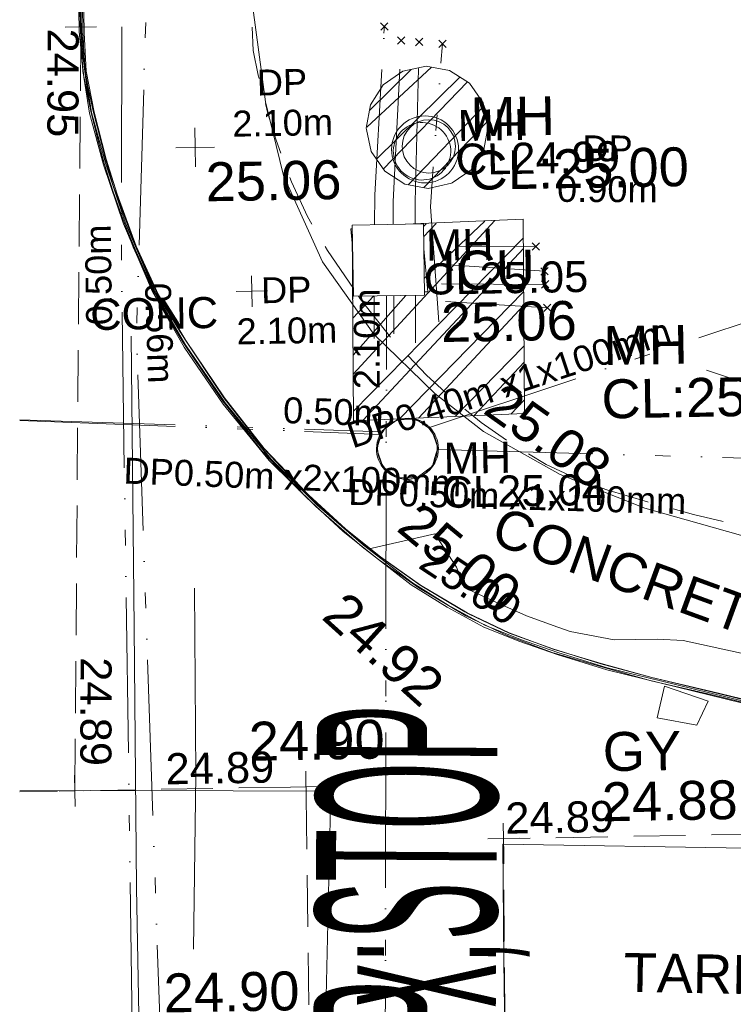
# Model space of a CAD drawing. Header units: millimetres. Extents: x -287732 to 520720, y -103372 to 287754.
# Tile 108 of 256: x -281643 to -274758, y 82152 to 91646. Entities that reach past the tile are written whole.
import ezdxf

# ---------------------------------------------------------------- set-up
doc = ezdxf.new("R2010")
doc.units = ezdxf.units.MM
for name, pattern in [('IMPORT-DASHED _2_', [750, 500, -250]), ('IMPORT-HIDDEN2 _3_', [4762.5, 3175, -1587.5]), ('IMPORT-UG_EIR_QLB2 _2_', [2750, 1500, -300.0000000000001, 0, -300.0000000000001, 150, -300.0000000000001, 0, -200]), ('IMPORT-UG_ELEC_STREET LIGHTING_QLB2 _2_', [2700, 1500, -300.0000000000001, 0, -250, 150, -300.0000000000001, 0, -200]), ('IMPORT-UG_WATER_QLB2 _2_', [2500, 1500, -300.0000000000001, 0, -50, 150, -300.0000000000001, 0, -200])]:
    doc.linetypes.add(name, pattern=pattern)
for name, color, linetype, lineweight, true_color in [('00_TOPO_FOOTPATH', 7, 'Continuous', 9, 0xa50000), ('00_TOPO_KERB_BOTTOM', 1, 'Continuous', 9, 0xff0000), ('00_TOPO_KERB_TOP', 7, 'Continuous', 9, 0xa500a5), ('00_TOPO_LEVEL_SPOT', 7, 'Continuous', 9, 0x666666), ('00_TOPO_ROAD_MARKING_WHITE_CONTINUOUS', 7, 'Continuous', 9, 0x999999), ('00_TOPO_ROAD_MARKING_WHITE_DASH', 7, 'Continuous', 9, 0x999999), ('00_TOPO_SERV_GULLY', 7, 'Continuous', 9, 0x5252a5), ('00_TOPO_SERV_IC', 5, 'Continuous', 9, 0x0000ff), ('00_TOPO_SERV_MH', 7, 'Continuous', 9, 0x666666), ('00_UAV_FORM_LINES', 7, 'Continuous', 9, 0x666666), ('01_DTM_CONTOUR_MJR', 7, 'Continuous', 9, 0x7f3f00), ('12333-PUM-2D-U-0001-C01 - Rev2_REVIT IMPORT_dwg', 7, 'Continuous', 9, 0x767676), ('CONTOURS_INDEX', 4, 'Continuous', 9, 0x00ffff), ('CONTOURS_INDEX_LVL', 4, 'Continuous', 9, 0x00ffff), ('FORM_LINE', 7, 'IMPORT-DASHED _2_', 9, 0x00a500), ('FORM_LINE_LVL', 7, 'Continuous', 9, 0x00a500), ('KERB_BOTTOM', 7, 'Continuous', 9, 0x0000a5), ('KERB_TOP', 2, 'Continuous', 9, 0xffff00), ('MANHOLES', 7, 'Continuous', 9, 0xa50000), ('MANHOLES_LVL', 7, 'Continuous', 9, 0xa50000), ('MANHOLES_TXT', 7, 'Continuous', 9, 0xa50000), ('PUM-CHAMBER EXTENTS', 6, 'IMPORT-HIDDEN2 _3_', 9, 0xff00ff), ('PUM-EIRCOMM-NOTES', 6, 'Continuous', 9, 0xff00ff), ('PUM-EIRCOMM-QLB2', 6, 'IMPORT-UG_EIR_QLB2 _2_', 9, 0xff00ff), ('PUM-ELECTRIC-MH', 1, 'Continuous', 9, 0xff0000), ('PUM-WATER-QLB2', 5, 'IMPORT-UG_WATER_QLB2 _2_', 9, 0x0000ff)]:
    doc.layers.add(name, color=color, linetype=linetype, lineweight=lineweight, true_color=true_color)
for name, color, linetype, lineweight in [('00_TOPO_ROAD_TEXT', 7, 'Continuous', 9), ('00_TOPO_SURFACE', 7, 'Continuous', 9), ('00_TOPO_SURVEY_TEXT', 7, 'Continuous', 9), ('CHANGE_OF_SURFACE', 7, 'IMPORT-DASHED _2_', 9), ('CHANGE_OF_SURFACE_LVL', 7, 'Continuous', 9), ('GEN-TEXT', 7, 'Continuous', 9), ('Text', 7, 'Continuous', 9), ('TEXT_TXT', 7, 'Continuous', 9)]:
    doc.layers.add(name, color=color, linetype=linetype, lineweight=lineweight)
doc.styles.add('Arial_1', font='arial.ttf', dxfattribs={"height": 250})
doc.styles.add('Arial_3', font='arial.ttf', dxfattribs={"height": 299.9999999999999})
doc.styles.add('Swis721 Lt BT_2', font='swissl.ttf', dxfattribs={"height": 375})
doc.styles.add('Swis721 Lt BT_21', font='swissl.ttf', dxfattribs={"width": 0.341287, "height": 1743.482367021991})
doc.styles.add('Swis721 Lt BT_22', font='swissl.ttf', dxfattribs={"width": 0.344311, "height": 1800})
pattern_1 = [(45, (-533641079.65, -725615854.3560001), (-265.1650429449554, 265.1650429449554), []), (45, (-533640902.873, -725615854.3560001), (-265.1650429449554, 265.1650429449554), [])]

# ---------------------------------------------------------------- blocks, each defined once
blk = doc.blocks.new('12333-PUM-2D-U-0001-C01 - Rev2_REVIT IMPORT_dwg_MM-2077200-Site Location Plan Proposed')
at = {"layer": '00_TOPO_LEVEL_SPOT', "color": 254, "true_color": 0xcccccc, "flags": 128}
for points in [[(500.0000000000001, 0), (0, 0), (0, 500.0000000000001)], [(0, -500.0000000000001), (0, 0), (-500.0000000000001, 0)]]:
    blk.add_lwpolyline(points, dxfattribs=at)
blk = doc.blocks.new('12333-PUM-2D-U-0001-C01 - Rev2_REVIT IMPORT_dwg_MGS62954_T2_Galway_ITM_3d_Rev1-2077680-Site Location Plan Proposed')
at = {"layer": '00_TOPO_FOOTPATH', "color": 254, "true_color": 0xcccccc, "flags": 128}
blk.add_lwpolyline([(533624297.2866068, 725662202.8826259), (533624269.4258258, 725658440.3911254), (533624197.4600208, 725655087.8044952), (533624176.1033188, 725653351.1339405), (533624180.2796323, 725652316.5281343), (533624315.2070267, 725651136.9566214), (533624479.2832589, 725650424.1209928), (533624839.9968577, 725649585.1180503), (533625322.7080212, 725648880.2344853), (533625900.4260818, 725648297.5372416), (533626363.6291289, 725647923.2134187), (533627095.3721483, 725647493.8236501), (533627906.9588982, 725647156.1921736), (533628824.2835766, 725646879.3990555), (533630833.1913085, 725646420.767189), (533633530.1699058, 725645957.1704705), (533634229.1095665, 725645943.616578), (533637941.5537746, 725645796.8290335), (533643612.6135289, 725645735.4808714), (533646022.4881184, 725645687.9164431), (533646470.3483325, 725645679.0768896)], dxfattribs=at)
at = {"layer": '00_TOPO_KERB_BOTTOM', "color": 254, "true_color": 0xcccccc, "flags": 128}
blk.add_lwpolyline([(533622532.1139416, 725652497.3810147), (533622532.0893844, 725651843.660219), (533622567.7596847, 725651404.688562), (533622615.3633576, 725651059.0351492), (533622744.1379675, 725650558.5289801), (533622924.9626237, 725649983.4423808), (533623193.1381608, 725649325.1280779), (533623491.9830695, 725648786.4347266), (533623858.0062164, 725648229.561428), (533624290.7514678, 725647679.4953874), (533624732.6411493, 725647226.1121706), (533625173.9477203, 725646830.4406389), (533625641.8813931, 725646457.0963534), (533625984.1353217, 725646235.5640419), (533626333.3010837, 725646037.0897002), (533626678.1435022, 725645890.4008789), (533627036.051736, 725645759.3713057), (533627512.2166635, 725645602.0918618), (533628036.4212887, 725645464.6111256), (533628808.0903605, 725645262.4025816), (533629893.7508465, 725644997.3565711), (533630827.1163728, 725644812.4693213), (533631928.762276, 725644609.825802), (533632931.9456457, 725644446.5202338)], dxfattribs=at)
at = {"layer": '00_TOPO_KERB_TOP', "color": 254, "true_color": 0xcccccc, "flags": 128}
blk.add_lwpolyline([(533622553.3635851, 725652497.1651938), (533622553.3390684, 725651844.5217605), (533622588.8915143, 725651407.0004612), (533622636.2474726, 725651063.1457201), (533622764.5775223, 725650564.3674157), (533622944.9717095, 725649990.6498605), (533623212.33741, 725649334.3235359), (533623510.1782014, 725648797.4401913), (533623875.2665439, 725648241.9891183), (533624306.7555022, 725647693.5199627), (533624747.3592441, 725647241.4561323), (533625187.6782057, 725646846.6700824), (533625654.3115371, 725646474.3632838), (533625995.1682285, 725646253.7353685), (533626342.7414918, 725646056.1662421), (533626685.9602214, 725645910.1681044), (533627043.0385132, 725645779.4423715), (533627518.2502792, 725645622.4777611), (533628041.8098612, 725645485.1661974), (533628813.3038028, 725645283.0035446), (533629898.3374455, 725645018.1105676), (533630831.1032272, 725644833.3421192), (533631932.391922, 725644630.7643068), (533632935.1507068, 725644467.5278559)], dxfattribs=at)
at = {"layer": '00_TOPO_ROAD_MARKING_WHITE_CONTINUOUS', "color": 254, "true_color": 0xcccccc, "flags": 128}
blk.add_lwpolyline([(533622980, 725648900), (533622960.0000001, 725646090.0000001), (533622940.0000002, 725643580.0000001), (533622940.0000002, 725642180.0000002), (533622900.0000001, 725639750.0000001), (533622820.0000001, 725637460.0000001), (533622780.0000001, 725635810.0000002)], dxfattribs=at)
at = {"layer": '00_TOPO_ROAD_MARKING_WHITE_DASH', "color": 254, "true_color": 0xcccccc, "flags": 128}
blk.add_lwpolyline([(533623550.0000003, 725646460.0000006), (533623530.0000005, 725644660.0000006), (533623480.0000004, 725642980.0000007)], dxfattribs=at)
at = {"layer": '00_TOPO_SERV_GULLY', "color": 254, "true_color": 0xcccccc}
for p, q in [((533627990.4000002, 725645132.4000002), (533628066.6000001, 725645437.2000002)), ((533628485.7000001, 725645284.8000002), (533628066.6000001, 725645437.2000002)), ((533628371.4000002, 725645056.2000002), (533628485.7000001, 725645284.8000002)), ((533627990.4000002, 725645132.4000002), (533628371.4000002, 725645056.2000002))]:
    blk.add_line(p, q, dxfattribs=at)
at = {"layer": '00_TOPO_SERV_IC', "color": 254, "true_color": 0xcccccc}
for p, q in [((533625132.9000001, 725649247.2000002), (533625132.9000001, 725649933.0000001)), ((533625818.7000001, 725649933.0000001), (533625132.9000001, 725649933.0000001)), ((533625818.7000001, 725649247.2000002), (533625818.7000001, 725649933.0000001)), ((533625132.9000001, 725649247.2000002), (533625818.7000001, 725649247.2000002))]:
    blk.add_line(p, q, dxfattribs=at)
at = {"layer": '00_TOPO_SERV_MH', "color": 254, "true_color": 0xcccccc}
for centre, major_axis, ratio in [((533625818.1546897, 725650633.9362893), (165.2994484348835, 222.2987301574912), 0.9997509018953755), ((533625621.9562233, 725647765.1646874), (-283.9409788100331, 70.98522192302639), 0.9983643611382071)]:
    blk.add_ellipse(centre, major_axis=major_axis, ratio=ratio, dxfattribs=at)
at = {"layer": '00_TOPO_SURFACE', "color": 254, "true_color": 0xcccccc, "flags": 128}
for points in [[(533621829.2472674, 725644536.7378632), (533622947.4908347, 725644520.0997365), (533624830.0000002, 725644480.0000002), (533624750.0000002, 725642500), (533624749.7796651, 725642143.7586473), (533624680.0000004, 725640860.0000002), (533624580.0000002, 725639440.0000004), (533624530.0000001, 725638220.0000002), (533624510.0000002, 725637400.0000001), (533624641.8780307, 725637243.9360929)], [(533630559.9788023, 725639486.1356578), (533630630.0000001, 725641240), (533630680.0000002, 725642040), (533630730.0000001, 725643820.0000002), (533628830.0000001, 725643860.0000001), (533626480.0000001, 725643940.0000002), (533626470, 725642810.0000001), (533626470.0055238, 725642120.4071652), (533626440.0000002, 725641300.0000001), (533626420.0000001, 725640510.0000001), (533626522.6301271, 725638474.7810422)]]:
    blk.add_lwpolyline(points, dxfattribs=at)
at = {"layer": '00_UAV_FORM_LINES', "color": 254, "true_color": 0xcccccc, "flags": 128}
blk.add_lwpolyline([(533641843.112, 725647010.815), (533639235.112, 725646884.8149999), (533636244.1120001, 725646881.815), (533634557.1120001, 725646967.8149999), (533631953.112, 725647426.8150003), (533630099.1120001, 725647916.8150002), (533628527.1120002, 725648476.8150002)], dxfattribs=at)
at = {"layer": '01_DTM_CONTOUR_MJR', "color": 254, "true_color": 0xcccccc, "flags": 128}
blk.add_lwpolyline([(533628812.8931019, 725645742.8962857), (533628255.1173068, 725645873.3500724), (533628008.8957843, 725645889.5695431), (533627588.8329717, 725645891.8019907), (533627165.3354247, 725645978.8079151), (533627048.557559, 725646023.89043), (533626749.1423657, 725646137.9144825), (533626453.601568, 725646273.750319), (533626150.7781326, 725646419.9680766), (533626079.767715, 725646620.0335666), (533625878.5100378, 725646943.6453542), (533625240.0000001, 725646810.0000001), (533625188.888889, 725646848.8888891), (533624773.3333333, 725647217.2222223), (533624748.7500001, 725647239.3750001), (533624356.6666667, 725647638.8888892), (533624307.7777778, 725647688.8888891), (533623925.5555557, 725648177.7777778), (533623877.5000002, 725648238.75), (533623553.7500001, 725648728.75), (533623507.7777779, 725648798.888889), (533623291.0526316, 725649173.6842107), (533623206.6666668, 725649330.0000001), (533623044.1666667, 725649715.0000001), (533622936.2500001, 725649988.1250001), (533622830.1010102, 725650305.8838385), (533622754.4444444, 725650560.0000002), (533622687.2222222, 725650823.888889), (533622635, 725651060.0000002), (533622606.1666667, 725651224.3333334), (533622584.5604396, 725651407.2802199), (533622557.857143, 725651640.357143), (533622544.2857143, 725651840.0000001), (533622538.7500001, 725652128.7500001)], dxfattribs=at)
at = {"xscale": 0.375, "yscale": 0.375, "zscale": 0.375}
blk.add_blockref('12333-PUM-2D-U-0001-C01 - Rev2_REVIT IMPORT_dwg_MM-2077200-Site Location Plan Proposed', (533623630, 725650710.0000001), dxfattribs=at)
at = {"layer": '00_TOPO_FOOTPATH', "color": 251, "true_color": 0x666666, "insert": (533626571.2836307, 725648409.7162019), "char_height": 375, "width": 1495.902363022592, "attachment_point": 1, "rotation": 323.69588492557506, "line_spacing_factor": 1.005061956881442, "style": 'Swis721 Lt BT_2'}
blk.add_mtext('25.08', dxfattribs=at)
at = {"layer": '00_TOPO_KERB_BOTTOM', "color": 251, "true_color": 0x666666, "insert": (533625015.0496168, 725646425.6640836), "char_height": 375, "width": 1495.902363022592, "attachment_point": 1, "rotation": 316.97007552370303, "line_spacing_factor": 1.005061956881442, "style": 'Swis721 Lt BT_2'}
blk.add_mtext('24.92', dxfattribs=at)
at = {"layer": '00_TOPO_KERB_TOP', "color": 251, "true_color": 0x666666, "insert": (533625740.1771384, 725647273.5630355), "char_height": 375, "width": 1495.902363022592, "attachment_point": 1, "rotation": 319.41609470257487, "line_spacing_factor": 1.005061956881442, "style": 'Swis721 Lt BT_2'}
blk.add_mtext('25.00', dxfattribs=at)
at = {"layer": '00_TOPO_LEVEL_SPOT', "insert": (533623725.0808527, 725650562.6102246), "char_height": 375, "width": 1495.902363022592, "attachment_point": 1, "line_spacing_factor": 1.005061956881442, "style": 'Swis721 Lt BT_2'}
blk.add_mtext('25.06', dxfattribs=at)
at = {"layer": '00_TOPO_ROAD_MARKING_WHITE_DASH', "color": 251, "true_color": 0x666666, "insert": (533623183.7451184, 725642749.3753188), "char_height": 375, "width": 1495.902363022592, "attachment_point": 1, "line_spacing_factor": 1.005061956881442, "style": 'Swis721 Lt BT_2'}
blk.add_mtext('24.90', dxfattribs=at)
at = {"layer": '00_TOPO_ROAD_TEXT', "color": 251, "true_color": 0x666666, "attachment_point": 1, "rotation": 88.6368278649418}
for insert, char_height, width, line_spacing_factor, style in [((533624642.8857734, 725642410.1871581), 1743.482367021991, 3178.602293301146, 1.005061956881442, 'Swis721 Lt BT_21'), ((533624560.606259, 725639632.8174294), 1800, 3281.585046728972, 1.005061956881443, 'Swis721 Lt BT_22')]:
    blk.add_mtext('x;STOP', dxfattribs=dict(at, insert=insert, char_height=char_height, width=width, line_spacing_factor=line_spacing_factor, style=style))
at = {"layer": '00_TOPO_SERV_GULLY', "color": 251, "true_color": 0x666666, "char_height": 375, "attachment_point": 1, "line_spacing_factor": 1.005061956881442, "style": 'Swis721 Lt BT_2'}
for s, insert, width in [('GY', (533627460.3515748, 725645001.4644871), 821.5590755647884), ('24.88', (533627442.775904, 725644518.4417585), 1495.902363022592)]:
    blk.add_mtext(s, dxfattribs=dict(at, insert=insert, width=width))
at = {"layer": '00_TOPO_SERV_IC', "color": 251, "true_color": 0x666666, "char_height": 375, "attachment_point": 1, "line_spacing_factor": 1.005061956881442, "style": 'Swis721 Lt BT_2'}
for s, insert, width in [('ICU', (533625985.4111333, 725649666.9746866), 1021.012723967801), ('25.06', (533625971.5003084, 725649166.516259), 1495.902363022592)]:
    blk.add_mtext(s, dxfattribs=dict(at, insert=insert, width=width))
at = {"layer": '00_TOPO_SERV_MH', "char_height": 375, "attachment_point": 1, "line_spacing_factor": 1.005061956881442, "style": 'Swis721 Lt BT_2'}
for s, insert, width in [('MH', (533626291.1457727, 725651143.4899503), 949.779278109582), ('CL:25.00', (533626263.3253604, 725650629.1296079), 2440.932744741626), ('MH', (533627534.9909931, 725648916.4634527), 949.779278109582), ('CL:25.06', (533627507.1705807, 725648402.1031102), 2440.932744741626)]:
    blk.add_mtext(s, dxfattribs=dict(at, insert=insert, width=width))
at = {"layer": '00_TOPO_SURFACE', "color": 251, "true_color": 0x666666, "insert": (533624047.9808393, 725645161.8148594), "char_height": 375, "width": 1495.902363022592, "attachment_point": 1, "line_spacing_factor": 1.005061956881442, "style": 'Swis721 Lt BT_2'}
blk.add_mtext('24.90', dxfattribs=at)
at = {"layer": '00_TOPO_SURVEY_TEXT', "color": 251, "true_color": 0x666666, "char_height": 375, "attachment_point": 1, "line_spacing_factor": 1.005061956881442, "style": 'Swis721 Lt BT_2'}
for s, insert, width, rotation in [('CONCRETE', (533626533.8711322, 725647201.765655), 3286.236302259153, 338.90944091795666), ('TARMAC', (533627631.6291549, 725642871.8630213), 2450.430537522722, 357.96391889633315)]:
    blk.add_mtext(s, dxfattribs=dict(at, insert=insert, width=width, rotation=rotation))
blk = doc.blocks.new('12333-PUM-2D-U-0001-C01 - Rev2_REVIT IMPORT_dwg_SPOT-2077713-Site Location Plan Proposed')
at = {"layer": 'Text', "color": 253, "true_color": 0xaaaaaa}
for p, q in [((0, 500.0000000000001), (0, -500.0000000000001)), ((-500.0000000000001, 0), (500.0000000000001, 0))]:
    blk.add_line(p, q, dxfattribs=at)
blk = doc.blocks.new('12333-PUM-2D-U-0001-C01 - Rev2_REVIT IMPORT_dwg_SPOT-2077769-Site Location Plan Proposed')
at = {"layer": 'CHANGE_OF_SURFACE_LVL', "color": 253, "true_color": 0xaaaaaa}
for p, q in [((0, 500.0000000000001), (0, -500.0000000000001)), ((-500.0000000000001, 0), (500.0000000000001, 0))]:
    blk.add_line(p, q, dxfattribs=at)
blk = doc.blocks.new('12333-PUM-2D-U-0001-C01 - Rev2_REVIT IMPORT_dwg_SPOT-2077773-Site Location Plan Proposed')
at = {"layer": 'FORM_LINE_LVL', "color": 9, "true_color": 0xaae1aa}
for p, q in [((0, 500.0000000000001), (0, -500.0000000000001)), ((-500.0000000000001, 0), (500.0000000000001, 0))]:
    blk.add_line(p, q, dxfattribs=at)
blk = doc.blocks.new('12333-PUM-2D-U-0001-C01 - Rev2_REVIT IMPORT_dwg-1620468-Site Location Plan Proposed')
at = {"layer": 'PUM-CHAMBER EXTENTS', "true_color": 0xffaaff}
h = blk.add_hatch(dxfattribs=at)
h.set_pattern_fill('FP_3', color=211, style=0, pattern_type=2)
h.set_pattern_definition(pattern_1)
h.paths.add_polyline_path([(-15207.84048375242, 34421.36769718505), (-14977.31559199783, 34469.64017895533), (-14791.40792449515, 34593.85971096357), (-14663.74512447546, 34784.92059325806), (-14618.91591071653, 35010.29227022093), (-14663.74512447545, 35235.6639471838), (-14791.40792449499, 35426.72482947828), (-14982.46880678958, 35554.38762949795), (-15207.84048375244, 35599.21684325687), (-15433.21216071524, 35554.38762949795), (-15624.27304300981, 35426.72482947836), (-15751.93584302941, 35235.6639471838), (-15794.53183768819, 34999.06511954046), (-15751.93584302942, 34784.92059325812), (-15624.27304300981, 34593.85971096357), (-15433.21216071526, 34466.1969109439)])
h = blk.add_hatch(dxfattribs=at)
h.set_pattern_fill('FP_3', color=211, style=0, pattern_type=2)
h.set_pattern_definition(pattern_1)
h.paths.add_polyline_path([(-15968.64984720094, 32192.64382135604), (-14318.64984706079, 32234.64382137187), (-14296.64984706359, 34107.64382139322), (-15260.9498471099, 34078.64382129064), (-15260.94984711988, 33392.84382127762), (-15946.74984713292, 33392.84382128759), (-15954.55086385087, 33392.97998854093)])
at = {"layer": 'CHANGE_OF_SURFACE', "color": 253, "true_color": 0xaaaaaa, "flags": 128}
for points in [[(-16647.27649197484, 49501.50482240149), (-16694.92726028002, 46847.07674128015), (-16739.70396386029, 44860.11051095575), (-16776.01878985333, 42792.95886715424), (-16812.36733775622, 40723.88767392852), (-16837.57968118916, 39034.6606679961), (-16878.18187242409, 36931.63501657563), (-16879.772207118, 36003.98706085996), (-16872.76937277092, 35780.24048218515), (-16829.58776864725, 35541.91124066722), (-16741.56457150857, 35169.24160113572), (-16666.37671028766, 34910.84951534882), (-16524.52301268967, 34505.55323564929), (-16378.34189855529, 34168.74404775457), (-16189.60798077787, 33840.51114786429), (-15946.74984713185, 33466.8832497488)], [(-15898.62421865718, 33392.84382128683), (-15882.95014749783, 33368.72986564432), (-15588.88693270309, 32981.00207152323), (-15256.43743423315, 32619.93109283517), (-14988.46738820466, 32364.82360947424), (-14735.63311132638, 32156.23533073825), (-14442.75295769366, 31942.45419651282), (-14116.13218695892, 31740.35759503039), (-13845.14061105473, 31606.74369253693), (-13537.13870223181, 31485.16399180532), (-13144.81587556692, 31361.52285896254), (-12704.20809043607, 31231.11308319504), (-12157.9163690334, 31093.53839501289), (-11187.42334016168, 30840.36630066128), (-10428.65945247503, 30676.66039336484), (-9499.078385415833, 30504.91960940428), (-8544.280281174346, 30329.32455604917), (-7652.564665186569, 30186.3380869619), (-7045.745905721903, 30126.61183101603), (-6360.531588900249, 30104.4188181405), (-5447.82843429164, 30075.43088973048), (-4520.174065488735, 30053.34388080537), (-1775.062833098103, 30008.75324138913), (5.044654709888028, 29992.01241880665), (5388.024418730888, 29937.44796235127)], [(-16525.08039935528, 21321.23897678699), (-16487.65413765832, 28672.2899255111), (-18719.06807762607, 28672.2899255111), (-19250.57873213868, 28672.2899255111)], [(-14645.75931127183, 22646.35802328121), (-14591.25287632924, 28139.62567818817), (-10361.36158683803, 28139.62567818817), (-10388.73472390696, 25888.12473788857), (-10416.10786085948, 23636.62379723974)]]:
    blk.add_lwpolyline(points, dxfattribs=at)
at = {"layer": 'CONTOURS_INDEX', "color": 131, "true_color": 0xaaffff, "flags": 128}
blk.add_lwpolyline([(-11562.5210164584, 29258.29543534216), (-12562.20851664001, 29519.23293527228), (-13132.2085167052, 29669.23293529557), (-13622.20851646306, 29809.23293530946), (-14082.20851665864, 29959.23293556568), (-14502.20851670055, 30119.23293536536), (-14884.48124367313, 30309.23293530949), (-14903.11760769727, 30317.86929909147), (-14925.20851665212, 30331.73293527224), (-15352.70851640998, 30597.73293533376), (-15374.43073873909, 30613.12182433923), (-15733.31962781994, 30877.56626855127), (-15751.65296113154, 30893.12182459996), (-16064.20851673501, 31147.23293529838), (-16379.20851667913, 31444.23293555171), (-16414.20851694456, 31477.23293525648), (-16729.58013380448, 31818.61251487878), (-16835.20851645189, 31937.23293533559), (-16896.44065965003, 32014.91150679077), (-17214.20851664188, 32437.23293533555), (-17251.20851665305, 32493.23293555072), (-17575.20851667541, 32997.23293527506), (-17625.71860151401, 33079.75735131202), (-17834.43073881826, 33438.12182440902), (-17857.7640720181, 33490.3440464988), (-18037.5471974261, 33915.67381459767), (-18074.48068703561, 34013.86398822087), (-18080.5951938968, 34030.24407755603), (-18086.65493829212, 34046.64424527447), (-18092.6325388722, 34063.07453138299), (-18098.55537663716, 34079.52489599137), (-18219.0865653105, 34416.94025241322), (-18243.35213599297, 34493.351728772), (-18317.21130979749, 34757.56533758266), (-18382.54228199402, 35033.74824556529), (-18386.69770106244, 35051.30014382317), (-18390.85756812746, 35068.85098712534), (-18395.02410730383, 35086.40024741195), (-18399.19509494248, 35103.94845239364), (-18424.24103699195, 35209.2329355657), (-18474.79220898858, 35463.63125287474), (-18498.25018295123, 35609.23293558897), (-18507.77913432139, 35815.45381981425), (-18508.48844228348, 35831.82426705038), (-18509.13502147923, 35848.19701092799), (-18509.68750845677, 35864.57319965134), (-18510.17726666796, 35880.95168536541), (-18512.83351646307, 35979.23293535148), (-18512.83351646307, 36000.48293534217), (-18512.83351646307, 36465.79105057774)], dxfattribs=at)
at = {"layer": 'FORM_LINE', "color": 9, "true_color": 0xaae1aa}
blk.add_line((-18719.06807762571, 28672.289925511), (-18531.80499328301, 36035.24847282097), dxfattribs=at)
at = {"layer": 'GEN-TEXT', "color": 253, "true_color": 0xaaaaaa}
for p, q in [((-15639.00518615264, 35954.28848231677), (-15568.29450803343, 36024.99916043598)), ((-15568.29450803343, 35954.28848231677), (-15639.00518615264, 36024.99916043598)), ((-15479.00518612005, 35816.28848228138), (-15408.29450800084, 35886.99916040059)), ((-15408.29450800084, 35816.28848228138), (-15479.00518612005, 35886.99916040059)), ((-15307.00518621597, 35798.28848224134), (-15236.29450809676, 35868.99916036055)), ((-15236.29450809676, 35798.28848224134), (-15307.00518621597, 35868.99916036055)), ((-15082.00518612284, 35777.28848229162), (-15011.29450800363, 35847.99916041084)), ((-15011.29450800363, 35777.28848229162), (-15082.00518612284, 35847.99916041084)), ((-14215.00518615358, 33807.28848231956), (-14144.29450803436, 33877.99916043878)), ((-14144.29450803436, 33807.28848231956), (-14215.00518615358, 33877.99916043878)), ((-14136.00518612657, 33566.28848228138), (-14065.29450800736, 33636.99916040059)), ((-14065.29450800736, 33566.28848228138), (-14136.00518612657, 33636.99916040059)), ((-14131.00518612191, 33440.28848223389), (-14060.2945080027, 33510.99916035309)), ((-14060.2945080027, 33440.28848223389), (-14131.00518612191, 33510.99916035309)), ((-14114.00518612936, 33213.28848227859), (-14043.29450801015, 33283.9991603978)), ((-14043.29450801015, 33213.28848227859), (-14114.00518612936, 33283.9991603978))]:
    blk.add_line(p, q, dxfattribs=at)
at = {"layer": 'KERB_BOTTOM', "color": 9, "true_color": 0xaaaae1, "flags": 128}
blk.add_lwpolyline([(-18530.23848659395, 36948.99755890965), (-18531.90047130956, 35979.55569252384), (-18520.21454938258, 35606.18041548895), (-18447.44080118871, 35204.52530297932), (-18339.67967378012, 34748.2898794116), (-18240.31551682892, 34406.81305900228), (-18063.97912581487, 33902.99479977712), (-17856.85384110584, 33425.76694884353), (-17599.34673074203, 32977.92849596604), (-17235.47798814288, 32418.13042981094), (-16857.61429346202, 31919.91015092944), (-16434.96675358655, 31460.87573701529), (-16085.09296213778, 31127.79588787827), (-15749.21412288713, 30850.69584520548), (-15365.75244762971, 30570.79681218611), (-14917.91399486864, 30293.69676939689), (-14514.85938753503, 30094.96845596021), (-14089.41285708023, 29927.02903621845), (-13627.57945281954, 29781.48153913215), (-13140.55513578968, 29637.33353745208), (-12568.16161307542, 29493.18553507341), (-11570.3215602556, 29232.87943424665)], dxfattribs=at)
at = {"layer": 'KERB_TOP', "color": 51, "true_color": 0xffffaa, "flags": 128}
blk.add_lwpolyline([(-18498.99726640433, 36948.66922439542), (-18500.65789616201, 35980.0177019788), (-18489.06053358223, 35609.47197850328), (-18416.84638790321, 35210.90544073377), (-18309.45851432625, 34756.25028787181), (-18210.55154351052, 34416.34464159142), (-18034.86723767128, 33914.38948235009), (-17828.89443763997, 33439.81701880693), (-17572.68786267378, 32994.2403670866), (-17209.90100724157, 32436.10674270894), (-16833.62202171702, 31939.97593224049), (-16412.68017224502, 31482.79405606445), (-16064.35522180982, 31151.18870337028), (-15730.04679684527, 30875.384252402), (-15348.29806385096, 30596.73554217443), (-14902.75189839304, 30321.05385221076), (-14502.19466886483, 30123.55688493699), (-14078.96907581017, 29956.49415056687), (-13618.45015105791, 29811.3609139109), (-13132.30359391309, 29667.47270885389), (-12560.40366971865, 29523.44901149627), (-11563.08076297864, 29263.27781833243)], dxfattribs=at)
at = {"layer": 'MANHOLES', "color": 9, "true_color": 0xe1aaaa}
for centre, radius in [((-15194.66872792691, 34825.95988211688), 257.2161889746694), ((-15446.7015954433, 31915.09378899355), 292.9118628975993)]:
    blk.add_circle(centre, radius, dxfattribs=at)
at = {"layer": 'PUM-CHAMBER EXTENTS', "color": 211, "linetype": 'Continuous', "true_color": 0xffaaff, "flags": 128}
blk.add_lwpolyline([(-14618.91591071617, 35010.29227022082), (-14663.7451244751, 35235.66394718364), (-14791.40792449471, 35426.7248294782), (-14827.51888269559, 35450.85340028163), (-14982.46880678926, 35554.3876294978), (-15207.84048375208, 35599.21684325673), (-15433.2121607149, 35554.3876294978), (-15624.27304300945, 35426.7248294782), (-15751.93584302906, 35235.66394718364), (-15796.76505678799, 35010.29227022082), (-15794.53183768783, 34999.06511954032), (-15751.93584302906, 34784.92059325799), (-15624.27304300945, 34593.85971096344), (-15433.2121607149, 34466.19691094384), (-15207.84048375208, 34421.36769718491), (-14982.46880678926, 34466.19691094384), (-14977.31559199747, 34469.64017895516), (-14791.40792449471, 34593.85971096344), (-14663.7451244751, 34784.92059325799)], close=True, dxfattribs=at)
blk.add_lwpolyline([(-15435.9355648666, 34078.64382129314), (-14296.64984706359, 34107.64382139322), (-14318.64984706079, 32234.64382137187), (-15968.6498472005, 32192.64382135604), (-15946.74984712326, 34057.13018196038)], dxfattribs=at)
at = {"layer": 'PUM-EIRCOMM-QLB2', "color": 211, "true_color": 0xffaaff}
for p, q in [((-19188.08353355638, 32252.63745439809), (-15702.67257245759, 32057.63165256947)), ((-19187.98348969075, 32258.36896362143), (-15694.42989816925, 32082.99999556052))]:
    blk.add_line(p, q, dxfattribs=at)
at = {"layer": 'PUM-EIRCOMM-QLB2', "color": 211, "true_color": 0xffaaff, "flags": 128}
for points in [[(-17560.25083232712, 52519.04382127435), (-18037.64984710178, 41212.64382137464), (-18181.64984707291, 33641.64382137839), (-18226.64984711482, 18928.64382138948), (-18213.64984707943, 8542.643821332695), (-18222.85313302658, 5588.035067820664)], [(-17225.66157171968, 49151.68432076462), (-17715.64984717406, 40102.64382138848), (-18046.64984706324, 33067.64382135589), (-17864.64984714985, 22113.64382132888), (-17885.64984709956, 12426.64382129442), (-17902.64984709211, 3936.643821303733)], [(-15246.65327637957, 32113.45941282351), (-9642.649847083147, 33865.64382130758), (-26.6498471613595, 32530.64382134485), (3821.29486277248, 32003.75917954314)], [(-15163.13425591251, 31901.61698393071), (-9769.64984706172, 31655.64382134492), (907.3501528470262, 31601.64382134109), (3799.403494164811, 31653.49728110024)]]:
    blk.add_lwpolyline(points, dxfattribs=at)
at = {"layer": 'PUM-ELECTRIC-MH', "color": 21, "true_color": 0xffaaaa, "flags": 128}
for points in [[(-15946.74984712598, 33870.42843629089), (-15960.64984716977, 34043.64382138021), (-15946.74984712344, 34044.23574502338)], [(-15260.94984711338, 33839.61305219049), (-15227.64984716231, 33424.64382119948), (-15260.94984711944, 33423.22575953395)]]:
    blk.add_lwpolyline(points, dxfattribs=at)
blk.add_lwpolyline([(-15158.23252499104, 31916.70296061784), (-15214.59452772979, 32090.16736852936), (-15362.15216654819, 32197.37426843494), (-15479.64984714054, 32197.37426843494), (-15544.54343870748, 32197.37426843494), (-15692.10107752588, 32090.16736852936), (-15748.46308026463, 31916.70296061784), (-15692.10107752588, 31743.23855270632), (-15632.46447243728, 31699.91002290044), (-15544.54343870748, 31636.03165280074), (-15362.15216654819, 31636.03165280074), (-15214.59452772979, 31743.23855270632), (-15188.32520511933, 31824.08721453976)], close=True, dxfattribs=at)
at = {"layer": 'PUM-ELECTRIC-MH', "color": 21, "true_color": 0xffaaaa}
blk.add_circle((-15231.71068704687, 34797.28696634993), 323.4415767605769, dxfattribs=at)
at = {"layer": 'PUM-WATER-QLB2', "color": 161, "true_color": 0xaaaaff}
for p, q in [((-14948.6498470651, 33859.64382137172), (-14179.64984709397, 33842.64382137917)), ((-15019.64984706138, 33681.64382129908), (-14100.64984706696, 33601.64382134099)), ((-15095.64984706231, 33499.64382138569), (-14095.64984706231, 33475.64382129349)), ((-16167.50944836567, 5185.58707088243), (-15628.17565434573, 33392.84382128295)), ((-15755.64984709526, 32983.64382132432), (-15746.78630918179, 33392.84382128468)), ((-15563.64984717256, 33025.64382134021), (-15559.3298471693, 33392.84382128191)), ((-15356.64984711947, 32934.64382132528), (-15350.23909602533, 33392.84382127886)), ((-15059.64984709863, 33326.6438213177), (-14078.64984706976, 33248.64382133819))]:
    blk.add_line(p, q, dxfattribs=at)
at = {"layer": 'PUM-WATER-QLB2', "color": 161, "true_color": 0xaaaaff, "flags": 128}
for points in [[(-15731.93143552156, 34078.6438212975), (-15725.64984706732, 34368.64382133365), (-15603.6498470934, 35989.64382137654)], [(-15551.26161186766, 34078.64382129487), (-15548.64984715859, 34300.64382136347), (-15443.6498470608, 35851.64382134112)], [(-15340.64395612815, 34078.64382129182), (-15337.64984714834, 34292.64382133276), (-15271.64984715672, 35833.64382130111)], [(-15127.64984706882, 33132.64382130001), (-15190.64984715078, 34243.64382133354), (-15046.64984706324, 35812.64382135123)]]:
    blk.add_lwpolyline(points, dxfattribs=at)
blk.add_blockref('12333-PUM-2D-U-0001-C01 - Rev2_REVIT IMPORT_dwg_MGS62954_T2_Galway_ITM_3d_Rev1-2077680-Site Location Plan Proposed', (-533641079.6498471, -725615854.3561786))
at = {"xscale": 0.3, "yscale": 0.3, "zscale": 0.3}
for name, p in [('12333-PUM-2D-U-0001-C01 - Rev2_REVIT IMPORT_dwg_SPOT-2077773-Site Location Plan Proposed', (-18531.80499328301, 36035.24847282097)), ('12333-PUM-2D-U-0001-C01 - Rev2_REVIT IMPORT_dwg_SPOT-2077713-Site Location Plan Proposed', (-16927.11087071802, 33459.07892426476)), ('12333-PUM-2D-U-0001-C01 - Rev2_REVIT IMPORT_dwg_SPOT-2077773-Site Location Plan Proposed', (-18719.06807762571, 28672.289925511)), ('12333-PUM-2D-U-0001-C01 - Rev2_REVIT IMPORT_dwg_SPOT-2077769-Site Location Plan Proposed', (-16487.65413765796, 28672.289925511)), ('12333-PUM-2D-U-0001-C01 - Rev2_REVIT IMPORT_dwg_SPOT-2077769-Site Location Plan Proposed', (-14591.25287632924, 28139.62567818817))]:
    blk.add_blockref(name, p, dxfattribs=at)
at = {"layer": 'CHANGE_OF_SURFACE_LVL', "char_height": 299.9999999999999, "width": 1256.112065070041, "attachment_point": 1, "line_spacing_factor": 0.9417779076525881, "style": 'Arial_3'}
for insert in [(-17839.51470814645, 29019.00720927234), (-14570.01325138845, 28486.41438321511)]:
    blk.add_mtext('24.89', dxfattribs=dict(at, insert=insert))
at = {"layer": 'CONTOURS_INDEX_LVL', "insert": (-15209.91895828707, 31018.92640985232), "char_height": 299.9999999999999, "width": 1256.112065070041, "attachment_point": 1, "rotation": 325.4304664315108, "line_spacing_factor": 0.9417779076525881, "style": 'Arial_3'}
blk.add_mtext('25.00', dxfattribs=at)
at = {"layer": 'FORM_LINE_LVL', "char_height": 299.9999999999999, "width": 1256.112065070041, "attachment_point": 1, "rotation": 268.8588027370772, "line_spacing_factor": 0.9417779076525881, "style": 'Arial_3'}
for s, insert in [('24.95', (-18552.93100027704, 36020.34768372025)), ('24.89', (-18340.78840472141, 29953.69224055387))]:
    blk.add_mtext(s, dxfattribs=dict(at, insert=insert))
at = {"layer": 'MANHOLES_LVL', "char_height": 299.9999999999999, "width": 1895.18662449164, "attachment_point": 1, "line_spacing_factor": 0.9417779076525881, "style": 'Arial_3'}
for s, insert in [('CL24.99', (-14937.30262981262, 34845.35061770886)), ('CL25.05', (-15263.46651348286, 33696.25936849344)), ('CL25.04', (-15129.7155249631, 31639.65227564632))]:
    blk.add_mtext(s, dxfattribs=dict(at, insert=insert))
at = {"layer": 'MANHOLES_TXT', "char_height": 299.9999999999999, "width": 774.9697243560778, "attachment_point": 1, "line_spacing_factor": 0.9417779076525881, "style": 'Arial_3'}
for insert in [(-14912.80492977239, 35171.25228459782), (-15238.96881379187, 34022.16103538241), (-15105.21782503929, 31965.55394241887)]:
    blk.add_mtext('MH', dxfattribs=dict(at, insert=insert))
at = {"layer": 'PUM-EIRCOMM-NOTES', "char_height": 250, "attachment_point": 2, "line_spacing_factor": 0.9417779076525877, "style": 'Arial_1'}
for s, insert, width, rotation in [('0.50m', (-18528.92077007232, 33642.70595923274), 1160.025439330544, 89.82476027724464), ('0.56m', (-17699.42522310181, 33073.41293345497), 1160.025439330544, 270.9518780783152), ('DP0.40m x1x100mm', (-14499.91222369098, 32649.58194633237), 3893.2779916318, 17.36271775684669), ('0.50m', (-16153.60037684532, 32408.76937237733), 1160.025439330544, 357.126285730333), ('DP0.50m x2x100mm', (-16558.89258831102, 31786.19587859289), 3893.2779916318, 356.7976881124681), ('DP0.50m x1x100mm', (-14394.07756431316, 31559.97430102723), 3893.2779916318, 357.38880017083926)]:
    blk.add_mtext(s, dxfattribs=dict(at, insert=insert, width=width, rotation=rotation))
at = {"layer": 'PUM-WATER-QLB2', "char_height": 250, "width": 1160.025439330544, "attachment_point": 2, "line_spacing_factor": 0.9417779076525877, "style": 'Arial_1'}
for insert in [(-16601.18647478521, 35594.44274289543), (-16595.12620710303, 33591.20835563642)]:
    blk.add_mtext('DP\\P2.10m', dxfattribs=dict(at, insert=insert))
for s, insert, rotation in [('DP\\P0.90m', (-13468.58959568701, 34901.05686528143), 358.73358956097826), ('2.10m', (-15950.91327727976, 32983.05713981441), 88.90461573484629)]:
    blk.add_mtext(s, dxfattribs=dict(at, insert=insert, rotation=rotation))
at = {"layer": 'TEXT_TXT', "insert": (-18489.89603004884, 33411.06537699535), "char_height": 299.9999999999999, "width": 1469.136918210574, "attachment_point": 1, "line_spacing_factor": 0.9417779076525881, "style": 'Arial_3'}
blk.add_mtext('CONC', dxfattribs=at)

msp = doc.modelspace()

# ---------------------------------------------------------------- block references
at = {"layer": '12333-PUM-2D-U-0001-C01 - Rev2_REVIT IMPORT_dwg', "color": 254, "linetype": 'IMPORT-UG_ELEC_STREET LIGHTING_QLB2 _2_', "true_color": 0xffd4d4, "rotation": 0.9999999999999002}
msp.add_blockref('12333-PUM-2D-U-0001-C01 - Rev2_REVIT IMPORT_dwg-1620468-Site Location Plan Proposed', (-261895.0770586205, 55869.5817132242), dxfattribs=at)

doc.saveas('drawing.dxf')
